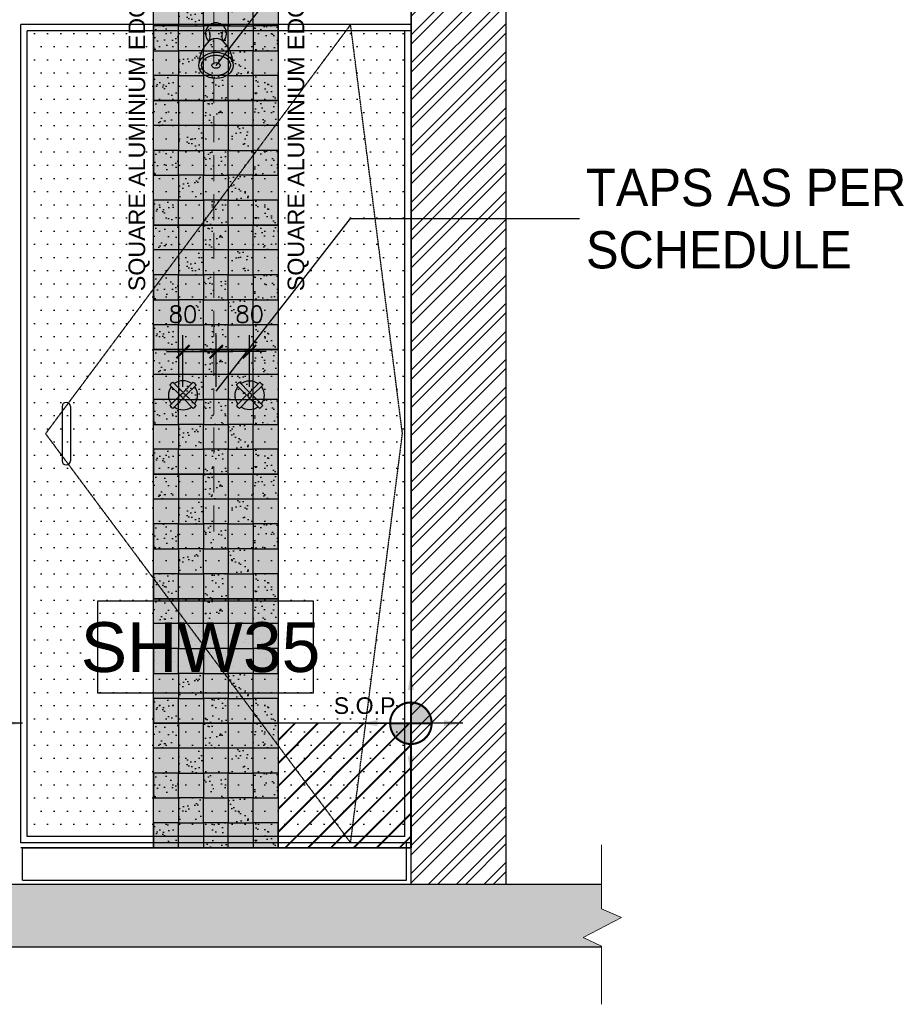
# Model space of a CAD drawing. Header units: millimetres. Extents: x -115474967 to 444143, y -74377 to 241828222.
# Tile 155 of 256: x -111445 to -109353, y 238958 to 241330. Entities that reach past the tile are written whole.
import ezdxf
from ezdxf.enums import TextEntityAlignment as Align

# ---------------------------------------------------------------- set-up
doc = ezdxf.new("R2010")
doc.units = ezdxf.units.MM
doc.header["$MEASUREMENT"] = 0
doc.linetypes.add('$0$DASHED2', pattern=[0.375, 0.25, -0.125])
doc.linetypes.add('DASHED2', pattern=[0.375, 0.25, -0.125])
for name, color, linetype in [('$1$FITT-FIXT', 4, 'Continuous'), ('0-ELEV.1', 9, 'Continuous'), ('0-ELEV.25', 4, 'Continuous'), ('0-HACH', 9, 'Continuous'), ('00-2 Ceiling', 2, 'Continuous'), ('00-3 Elev 02', 1, 'Continuous'), ('00-6 H-Brickwork', 9, 'Continuous'), ('01-1 Notes', 7, 'Continuous'), ('04-6 H-Ceiling', 9, 'Continuous'), ('CEIL-SECT', 2, 'Continuous'), ('DIMS-20', 9, 'Continuous'), ('DOOR-TIMB', 7, 'Continuous'), ('FITT-SANT', 5, 'Continuous'), ('JOIN-SEC.25', 4, 'Continuous'), ('STRU-CONC', 3, 'Continuous'), ('TEXT-20', 2, 'Continuous'), ('TEXT-REFN', 5, 'Continuous'), ('TILE', 9, 'Continuous')]:
    doc.layers.add(name, color=color, linetype=linetype)
doc.layers.add('0-CONS-1', color=40, linetype='Continuous', plot=False)
doc.layers.add('0-GEN-GENERAL', color=7, linetype='Continuous', lineweight=25)
doc.layers.add('00-6 H-CS Ste Proposed', color=7, linetype='Continuous', true_color=0xf00000)
doc.layers.add('New_B  _  FLOORS  _  Slabs.exist_Pen_No__101', color=7, linetype='Continuous', lineweight=13, true_color=0x747474)
doc.styles.add('ARIAL', font='arial.ttf')
doc.styles.add('DIMS', font='simplex.shx')
doc.styles.add('TEXT-20', font='arial.ttf', dxfattribs={"height": 40})
doc.styles.add('TEXT-50', font='arial.ttf', dxfattribs={"height": 100})
doc.dimstyles.new('DIM-20', dxfattribs={"dimscale": 4, "dimtxt": 10, "dimasz": 8, "dimexe": 10, "dimexo": 5, "dimgap": 4, "dimtad": 1, "dimdec": 0, "dimrnd": 5, "dimdsep": 46, "dimtxsty": 'DIMS', "dimblk": 'ARCHTICK', "dimcen": 25, "dimdle": 10, "dimclrd": 9, "dimclre": 9, "dimclrt": 4, "dimadec": 0, "dimazin": 0, "dimtfac": 1, "dimtdec": 0, "dimtmove": 2, "dimatfit": 2, "dimfxl": 1, "dimtolj": 1, "dimtzin": 0, "dimarcsym": 0})
doc.dimstyles.new('Plans 1_100 SCALE', dxfattribs={"dimtxt": 175, "dimasz": 90, "dimexe": 90, "dimexo": 100, "dimgap": 60, "dimtad": 1, "dimdec": 0, "dimrnd": 5, "dimtxsty": 'ARIAL', "dimblk": 'ARCHTICK', "dimcen": 20, "dimdle": 90, "dimclrt": 2, "dimadec": 0, "dimazin": 0, "dimtfac": 1, "dimtdec": 0, "dimtix": 1, "dimtmove": 2, "dimatfit": 3, "dimfxl": 400, "dimfxlon": 1, "dimarcsym": 0})

# ---------------------------------------------------------------- blocks, each defined once
blk = doc.blocks.new('B_FIXT REF-50')
blk.add_lwpolyline([(-217, 92), (217, 92), (217, -92), (-217, -92)], close=True)
at = {"style": 'TEXT-50'}
blk.add_attdef('F', text='', height=100, dxfattribs=at).set_placement((0, 0), align=Align.MIDDLE_CENTER)
blk = doc.blocks.new('A$C31131D18')
at = {"layer": 'FITT-SANT'}
for p, q in [((3.4, 59.5), (27.9, 35)), ((10.5, 66.6), (35, 42.1)), ((35, 42.1), (59.5, 66.6)), ((42.1, 35), (66.6, 59.5)), ((3.4, 10.5), (27.9, 35)), ((10.5, 3.4), (35, 27.9)), ((35, 27.9), (59.5, 3.4)), ((42.1, 35), (66.6, 10.5))]:
    blk.add_line(p, q, dxfattribs=at)
blk.add_circle((35, 35), 5, dxfattribs=at)
for radius, start, end in [(35, 143.2132, 216.7868), (40, 127.8192, 142.1808), (35, 53.2132, 126.7868), (40, 37.8192, 52.1808), (35, 323.2132, 36.7868), (40, 217.8192, 232.1808), (35, 233.2132, 306.7868), (40, 307.8192, 322.1808)]:
    blk.add_arc((35, 35), radius, start, end, dxfattribs=at)
blk = doc.blocks.new('$0$b-showerhead1')
at = {"layer": '$1$FITT-FIXT', "color": 7}
for centre, radius, start, end in [((0, 0), 25.5, 312.6701, 227.3299), ((-37.4, -6.3), 23.7, 328.1334, 25.1706), ((37.4, -6.3), 23.7, 154.8294, 211.8666), ((43, -78), 84.5, 135.5366, 175.4076), ((0, -37.5), 25.5, 39.1226, 140.8774), ((-43, -78), 84.5, 4.5924, 44.4634)]:
    blk.add_arc(centre, radius, start, end, dxfattribs=at)
for major_axis, ratio in [((-41.6, 0), 0.75973), ((-10, 0), 0.679729)]:
    blk.add_ellipse((0, -77), major_axis=major_axis, ratio=ratio, dxfattribs=at)
blk.add_open_spline([(-34.6, -77), (-34.6, -79), (-34.3, -81), (-32.9, -84.7), (-32, -86.4), (-29.7, -89.6), (-28.2, -91.2), (-24.9, -94.1), (-22.9, -95.4), (-18.6, -97.7), (-16.3, -98.7), (-11.3, -100.3), (-8.6, -100.9), (-3.2, -101.5), (-0.5, -101.6), (5, -101.4), (7.7, -101), (12.9, -99.8), (15.4, -99), (20.1, -97), (22.2, -95.8), (26.1, -93.2), (27.7, -91.7), (30.5, -88.6), (31.7, -87), (33.4, -83.6), (34, -81.9), (34.6, -78.6), (34.7, -76.9), (34.4, -73.5), (33.9, -71.8), (32.5, -68.4), (31.6, -66.8), (29.1, -63.6), (27.6, -62.1), (24, -59.2), (22, -57.9), (17.6, -55.7), (15.2, -54.8), (10.1, -53.3), (7.5, -52.8), (2, -52.3), (-0.7, -52.3), (-6.2, -52.7), (-8.9, -53.1), (-14, -54.4), (-16.5, -55.3), (-21, -57.4), (-23.1, -58.6), (-26.8, -61.4), (-28.4, -62.9), (-31, -66), (-32.1, -67.7), (-33.7, -71), (-34.2, -72.7), (-34.6, -75.2), (-34.6, -76.1), (-34.6, -77)], degree=3, knots=[0, 0, 0, 0, 0.273121, 0.273121, 0.499867, 0.499867, 0.726613, 0.726613, 0.953359, 0.953359, 1.180105, 1.180105, 1.406851, 1.406851, 1.633598, 1.633598, 1.860344, 1.860344, 2.08709, 2.08709, 2.313836, 2.313836, 2.540582, 2.540582, 2.767328, 2.767328, 2.994074, 2.994074, 3.22082, 3.22082, 3.447566, 3.447566, 3.674312, 3.674312, 3.901058, 3.901058, 4.127804, 4.127804, 4.35455, 4.35455, 4.581296, 4.581296, 4.808042, 4.808042, 5.034788, 5.034788, 5.261534, 5.261534, 5.48828, 5.48828, 5.715026, 5.715026, 5.941772, 5.941772, 6.168518, 6.168518, 6.283185, 6.283185, 6.283185, 6.283185], dxfattribs=at)
blk = doc.blocks.new('_ArchTick')
at = {"color": 0, "linetype": 'ByBlock', "const_width": 0.15}
blk.add_lwpolyline([(-0.5, -0.5), (0.5, 0.5)], dxfattribs=at)
blk = doc.blocks.new('*D341')
at = {"layer": 'Defpoints', "color": 0, "transparency": 16777216}
for p in [(-110970.9, 240530.1), (-111051.1, 240425), (-110970.9, 240425, 1010)]:
    blk.add_point(p, dxfattribs=at)
at = {"layer": 'DIMS-20', "color": 9, "lineweight": -2, "transparency": 16777216}
for p, q in [((-111051.1, 240445), (-111051.1, 240570.1)), ((-110970.9, 240445), (-110970.9, 240570.1)), ((-111091.1, 240530.1), (-110930.9, 240530.1))]:
    blk.add_line(p, q, dxfattribs=at)
at = {"layer": 'DIMS-20', "color": 9, "lineweight": -2, "transparency": 16777216, "xscale": 32, "yscale": 32, "zscale": 32, "rotation": 180}
blk.add_blockref('_ArchTick', (-111051.1, 240530.1), dxfattribs=at)
at = {"layer": 'DIMS-20', "color": 9, "lineweight": -2, "transparency": 16777216, "xscale": 32, "yscale": 32, "zscale": 32}
blk.add_blockref('_ArchTick', (-110970.9, 240530.1), dxfattribs=at)
at = {"layer": 'DIMS-20', "color": 4, "transparency": 16777216, "insert": (-111051.1, 240620.1), "char_height": 40, "attachment_point": 5, "style": 'DIMS'}
blk.add_mtext('\\A1;80', dxfattribs=at)
blk = doc.blocks.new('*D342')
at = {"layer": 'Defpoints', "color": 0, "transparency": 16777216}
for p in [(-110970.9, 240530.1), (-110970.9, 240425, 1010), (-110890.6, 240425)]:
    blk.add_point(p, dxfattribs=at)
at = {"layer": 'DIMS-20', "color": 9, "lineweight": -2, "transparency": 16777216}
for p, q in [((-110970.9, 240445), (-110970.9, 240570.1)), ((-110890.6, 240445), (-110890.6, 240570.1)), ((-110850.6, 240530.1), (-111010.9, 240530.1))]:
    blk.add_line(p, q, dxfattribs=at)
at = {"layer": 'DIMS-20', "color": 9, "lineweight": -2, "transparency": 16777216, "xscale": 32, "yscale": 32, "zscale": 32, "rotation": 180}
blk.add_blockref('_ArchTick', (-110970.9, 240530.1), dxfattribs=at)
at = {"layer": 'DIMS-20', "color": 9, "lineweight": -2, "transparency": 16777216, "xscale": 32, "yscale": 32, "zscale": 32}
blk.add_blockref('_ArchTick', (-110890.6, 240530.1), dxfattribs=at)
at = {"layer": 'DIMS-20', "color": 4, "transparency": 16777216, "insert": (-110890.6, 240620.1), "char_height": 40, "attachment_point": 5, "style": 'DIMS'}
blk.add_mtext('\\A1;80', dxfattribs=at)
blk = doc.blocks.new('center')
at = {"layer": '00-6 H-CS Ste Proposed', "true_color": 0xf00000}
h = blk.add_hatch(color=1, dxfattribs=at)
h.paths.add_polyline_path([(-1091490.8, -28160.3, 0.414214), (-1091590.8, -28060.3), (-1091590.8, -28160.3)])
h.paths.add_polyline_path([(-1091690.8, -28160.3, 0.414214), (-1091590.8, -28260.3), (-1091590.8, -28160.3)])
at = {"layer": '0-CONS-1'}
blk.add_circle((-1091590.8, -28160.3), 100, dxfattribs=at)
at = {"layer": '04-6 H-Ceiling', "linetype": 'Continuous', "ltscale": 25, "const_width": 10}
blk.add_lwpolyline([(-1091590.8, -28060.3, 0.414214), (-1091690.8, -28160.3, 0.414214), (-1091590.8, -28260.3, 0.414214), (-1091490.8, -28160.3, 0.414214), (-1091590.8, -28060.3)], format="xyb", dxfattribs=at)
for points in [[(-1091590.8, -28060.3), (-1091590.8, -28260.3)], [(-1091690.8, -28160.3), (-1091490.8, -28160.3)]]:
    blk.add_lwpolyline(points, dxfattribs=at)
at = {"layer": '00-6 H-CS Ste Proposed', "color": 1, "true_color": 0xf00000}
for points in [[(-1091590.8, -27910.3), (-1091590.8, -28160.3)], [(-1091840.8, -28160.3), (-1091590.8, -28160.3)], [(-1091590.8, -28410.3), (-1091590.8, -28160.3)], [(-1091340.8, -28160.3), (-1091590.8, -28160.3)]]:
    blk.add_leader(points, dimstyle='Plans 1_100 SCALE', override={"dimasz": 90}, dxfattribs=at)

msp = doc.modelspace()

# ---------------------------------------------------------------- hatches: boundary and pattern name
at = {"layer": '0-ELEV.1', "true_color": 0xc7c8ca}
h = msp.add_hatch(dxfattribs=at)
h.set_pattern_fill('DOTS', color=9, scale=20, style=0)
h.set_pattern_definition([(0, (-222232.57, 146332.552), (15.875, 31.75), [0, -31.75])])
h.paths.add_polyline_path([(-111416.88032, 241303.04631), (-110516.39143, 241303.04631), (-110516.39143, 239362.04631), (-111416.88032, 239362.04631)])
at = {"layer": '0-HACH'}
h = msp.add_hatch(dxfattribs=at)
h.set_pattern_fill('AR-SAND', color=8, scale=0.8, style=0)
h.set_pattern_definition([(37.5, (-217158.817, 146032.552), (-1.280025, 39.153059), [0, -30.8864, 0, -34.544, 0, -33.02]), (7.5, (-217158.817, 146032.55), (35.961863, 57.346008), [0, -16.6624, 0, -27.8384, 0, -10.668]), (327.5, (-217183.81, 146032.552), (63.27939, 0.114975), [0, -10.16, 0, -36.576, 0, -47.752]), (317.5, (-217183.81, 146032.55), (61.084516, 17.834346), [0, -5.08, 0, -23.9776, 0, -27.432])])
h.paths.add_polyline_path([(-111122.05454, 241435.04631), (-111062.05454, 241435.04631), (-111062.05454, 241375.04631), (-111122.05454, 241375.04631)])
h.paths.add_polyline_path([(-111002.05454, 241435.04631), (-110942.05454, 241435.04631), (-110942.05454, 241375.04631), (-111002.05454, 241375.04631)])
h.paths.add_polyline_path([(-110882.05454, 241435.04631), (-110822.05454, 241435.04631), (-110822.05454, 241375.04631), (-110882.05454, 241375.04631)])
h.paths.add_polyline_path([(-110882.05454, 241375.04631), (-110942.05454, 241375.04631), (-110942.05454, 241315.04631), (-110882.05454, 241315.04631)])
h.paths.add_polyline_path([(-111002.05454, 241375.04631), (-111062.05454, 241375.04631), (-111062.05454, 241315.04631), (-111002.05454, 241315.04631)])
h.paths.add_polyline_path([(-110822.05454, 241315.04631), (-110882.05454, 241315.04631), (-110882.05454, 241255.04631), (-110822.05454, 241255.04631)])
h.paths.add_polyline_path([(-110942.05454, 241315.04631), (-111002.05454, 241315.04631), (-111002.05454, 241255.04631), (-110942.05454, 241255.04631)])
h.paths.add_polyline_path([(-111062.05454, 241315.04631), (-111122.05454, 241315.04631), (-111122.05454, 241255.04631), (-111062.05454, 241255.04631)])
h.paths.add_polyline_path([(-111002.05454, 241255.04631), (-111062.05454, 241255.04631), (-111062.05454, 241195.04631), (-111002.05454, 241195.04631)])
h.paths.add_polyline_path([(-110882.05454, 241255.04631), (-110942.05454, 241255.04631), (-110942.05454, 241195.04631), (-110882.05454, 241195.04631)])
h.paths.add_polyline_path([(-110822.05454, 241195.04631), (-110882.05454, 241195.04631), (-110882.05454, 241135.04631), (-110822.05454, 241135.04631)])
h.paths.add_polyline_path([(-110942.05454, 241195.04631), (-111002.05454, 241195.04631), (-111002.05454, 241135.04631), (-110942.05454, 241135.04631)])
h.paths.add_polyline_path([(-111062.05454, 241195.04631), (-111122.05454, 241195.04631), (-111122.05454, 241135.04631), (-111062.05454, 241135.04631)])
h = msp.add_hatch(dxfattribs=at)
h.set_pattern_fill('AR-SAND', color=8, scale=0.8, style=0)
h.set_pattern_definition([(37.5, (-217158.817, 145732.552), (-1.280025, 39.153059), [0, -30.8864, 0, -34.544, 0, -33.02]), (7.5, (-217158.817, 145732.55), (35.961863, 57.346008), [0, -16.6624, 0, -27.8384, 0, -10.668]), (327.5, (-217183.81, 145732.552), (63.27939, 0.114975), [0, -10.16, 0, -36.576, 0, -47.752]), (317.5, (-217183.81, 145732.55), (61.084516, 17.834346), [0, -5.08, 0, -23.9776, 0, -27.432])])
h.paths.add_polyline_path([(-111122.05454, 241135.04631), (-111062.05454, 241135.04631), (-111062.05454, 241075.04631), (-111122.05454, 241075.04631)])
h.paths.add_polyline_path([(-111002.05454, 241135.04631), (-110942.05454, 241135.04631), (-110942.05454, 241075.04631), (-111002.05454, 241075.04631)])
h.paths.add_polyline_path([(-110882.05454, 241135.04631), (-110822.05454, 241135.04631), (-110822.05454, 241075.04631), (-110882.05454, 241075.04631)])
h.paths.add_polyline_path([(-110882.05454, 241075.04631), (-110942.05454, 241075.04631), (-110942.05454, 241015.04631), (-110882.05454, 241015.04631)])
h.paths.add_polyline_path([(-111002.05454, 241075.04631), (-111062.05454, 241075.04631), (-111062.05454, 241015.04631), (-111002.05454, 241015.04631)])
h.paths.add_polyline_path([(-110822.05454, 241015.04631), (-110882.05454, 241015.04631), (-110882.05454, 240955.04631), (-110822.05454, 240955.04631)])
h.paths.add_polyline_path([(-110942.05454, 241015.04631), (-111002.05454, 241015.04631), (-111002.05454, 240955.04631), (-110942.05454, 240955.04631)])
h.paths.add_polyline_path([(-111062.05454, 241015.04631), (-111122.05454, 241015.04631), (-111122.05454, 240955.04631), (-111062.05454, 240955.04631)])
h.paths.add_polyline_path([(-111002.05454, 240955.04631), (-111062.05454, 240955.04631), (-111062.05454, 240895.04631), (-111002.05454, 240895.04631)])
h.paths.add_polyline_path([(-110882.05454, 240955.04631), (-110942.05454, 240955.04631), (-110942.05454, 240895.04631), (-110882.05454, 240895.04631)])
h.paths.add_polyline_path([(-110822.05454, 240895.04631), (-110882.05454, 240895.04631), (-110882.05454, 240835.04631), (-110822.05454, 240835.04631)])
h.paths.add_polyline_path([(-110942.05454, 240895.04631), (-111002.05454, 240895.04631), (-111002.05454, 240835.04631), (-110942.05454, 240835.04631)])
h.paths.add_polyline_path([(-111062.05454, 240895.04631), (-111122.05454, 240895.04631), (-111122.05454, 240835.04631), (-111062.05454, 240835.04631)])
h = msp.add_hatch(dxfattribs=at)
h.set_pattern_fill('AR-SAND', color=8, scale=0.8, style=0)
h.set_pattern_definition([(37.5, (-217158.817, 145432.552), (-1.280025, 39.153059), [0, -30.8864, 0, -34.544, 0, -33.02]), (7.5, (-217158.817, 145432.55), (35.961863, 57.346008), [0, -16.6624, 0, -27.8384, 0, -10.668]), (327.5, (-217183.81, 145432.552), (63.27939, 0.114975), [0, -10.16, 0, -36.576, 0, -47.752]), (317.5, (-217183.81, 145432.55), (61.084516, 17.834346), [0, -5.08, 0, -23.9776, 0, -27.432])])
h.paths.add_polyline_path([(-111122.05454, 240835.04631), (-111062.05454, 240835.04631), (-111062.05454, 240775.04631), (-111122.05454, 240775.04631)])
h.paths.add_polyline_path([(-111002.05454, 240835.04631), (-110942.05454, 240835.04631), (-110942.05454, 240775.04631), (-111002.05454, 240775.04631)])
h.paths.add_polyline_path([(-110882.05454, 240835.04631), (-110822.05454, 240835.04631), (-110822.05454, 240775.04631), (-110882.05454, 240775.04631)])
h.paths.add_polyline_path([(-110882.05454, 240775.04631), (-110942.05454, 240775.04631), (-110942.05454, 240715.04631), (-110882.05454, 240715.04631)])
h.paths.add_polyline_path([(-111002.05454, 240775.04631), (-111062.05454, 240775.04631), (-111062.05454, 240715.04631), (-111002.05454, 240715.04631)])
h.paths.add_polyline_path([(-110822.05454, 240715.04631), (-110882.05454, 240715.04631), (-110882.05454, 240655.04631), (-110822.05454, 240655.04631)])
h.paths.add_polyline_path([(-110942.05454, 240715.04631), (-111002.05454, 240715.04631), (-111002.05454, 240655.04631), (-110942.05454, 240655.04631)])
h.paths.add_polyline_path([(-111062.05454, 240715.04631), (-111122.05454, 240715.04631), (-111122.05454, 240655.04631), (-111062.05454, 240655.04631)])
h.paths.add_polyline_path([(-111002.05454, 240655.04631), (-111062.05454, 240655.04631), (-111062.05454, 240595.04631), (-111002.05454, 240595.04631)])
h.paths.add_polyline_path([(-110882.05454, 240655.04631), (-110942.05454, 240655.04631), (-110942.05454, 240595.04631), (-110882.05454, 240595.04631)])
h.paths.add_polyline_path([(-110822.05454, 240595.04631), (-110882.05454, 240595.04631), (-110882.05454, 240535.04631), (-110822.05454, 240535.04631)])
h.paths.add_polyline_path([(-110942.05454, 240595.04631), (-111002.05454, 240595.04631), (-111002.05454, 240535.04631), (-110942.05454, 240535.04631)])
h.paths.add_polyline_path([(-111062.05454, 240595.04631), (-111122.05454, 240595.04631), (-111122.05454, 240535.04631), (-111062.05454, 240535.04631)])
h = msp.add_hatch(dxfattribs=at)
h.set_pattern_fill('AR-SAND', color=8, scale=0.8, style=0)
h.set_pattern_definition([(37.5, (-217158.817, 145132.552), (-1.280025, 39.153059), [0, -30.8864, 0, -34.544, 0, -33.02]), (7.5, (-217158.817, 145132.55), (35.961863, 57.346008), [0, -16.6624, 0, -27.8384, 0, -10.668]), (327.5, (-217183.81, 145132.552), (63.27939, 0.114975), [0, -10.16, 0, -36.576, 0, -47.752]), (317.5, (-217183.81, 145132.55), (61.084516, 17.834346), [0, -5.08, 0, -23.9776, 0, -27.432])])
h.paths.add_polyline_path([(-111122.05454, 240535.04631), (-111062.05454, 240535.04631), (-111062.05454, 240475.04631), (-111122.05454, 240475.04631)])
h.paths.add_polyline_path([(-111002.05454, 240535.04631), (-110942.05454, 240535.04631), (-110942.05454, 240475.04631), (-111002.05454, 240475.04631)])
h.paths.add_polyline_path([(-110882.05454, 240535.04631), (-110822.05454, 240535.04631), (-110822.05454, 240475.04631), (-110882.05454, 240475.04631)])
h.paths.add_polyline_path([(-110882.05454, 240475.04631), (-110942.05454, 240475.04631), (-110942.05454, 240415.04631), (-110882.05454, 240415.04631)])
h.paths.add_polyline_path([(-111002.05454, 240475.04631), (-111062.05454, 240475.04631), (-111062.05454, 240415.04631), (-111002.05454, 240415.04631)])
h.paths.add_polyline_path([(-110822.05454, 240415.04631), (-110882.05454, 240415.04631), (-110882.05454, 240355.04631), (-110822.05454, 240355.04631)])
h.paths.add_polyline_path([(-110942.05454, 240415.04631), (-111002.05454, 240415.04631), (-111002.05454, 240355.04631), (-110942.05454, 240355.04631)])
h.paths.add_polyline_path([(-111062.05454, 240415.04631), (-111122.05454, 240415.04631), (-111122.05454, 240355.04631), (-111062.05454, 240355.04631)])
h.paths.add_polyline_path([(-111002.05454, 240355.04631), (-111062.05454, 240355.04631), (-111062.05454, 240295.04631), (-111002.05454, 240295.04631)])
h.paths.add_polyline_path([(-110882.05454, 240355.04631), (-110942.05454, 240355.04631), (-110942.05454, 240295.04631), (-110882.05454, 240295.04631)])
h.paths.add_polyline_path([(-110822.05454, 240295.04631), (-110882.05454, 240295.04631), (-110882.05454, 240235.04631), (-110822.05454, 240235.04631)])
h.paths.add_polyline_path([(-110942.05454, 240295.04631), (-111002.05454, 240295.04631), (-111002.05454, 240235.04631), (-110942.05454, 240235.04631)])
h.paths.add_polyline_path([(-111062.05454, 240295.04631), (-111122.05454, 240295.04631), (-111122.05454, 240235.04631), (-111062.05454, 240235.04631)])
h = msp.add_hatch(dxfattribs=at)
h.set_pattern_fill('AR-SAND', color=8, scale=0.8, style=0)
h.set_pattern_definition([(37.5, (-217158.817, 144832.552), (-1.280025, 39.153059), [0, -30.8864, 0, -34.544, 0, -33.02]), (7.5, (-217158.817, 144832.55), (35.961863, 57.346008), [0, -16.6624, 0, -27.8384, 0, -10.668]), (327.5, (-217183.81, 144832.552), (63.27939, 0.114975), [0, -10.16, 0, -36.576, 0, -47.752]), (317.5, (-217183.81, 144832.55), (61.084516, 17.834346), [0, -5.08, 0, -23.9776, 0, -27.432])])
h.paths.add_polyline_path([(-111122.05454, 240235.04631), (-111062.05454, 240235.04631), (-111062.05454, 240175.04631), (-111122.05454, 240175.04631)])
h.paths.add_polyline_path([(-111002.05454, 240235.04631), (-110942.05454, 240235.04631), (-110942.05454, 240175.04631), (-111002.05454, 240175.04631)])
h.paths.add_polyline_path([(-110882.05454, 240235.04631), (-110822.05454, 240235.04631), (-110822.05454, 240175.04631), (-110882.05454, 240175.04631)])
h.paths.add_polyline_path([(-110882.05454, 240175.04631), (-110942.05454, 240175.04631), (-110942.05454, 240115.04631), (-110882.05454, 240115.04631)])
h.paths.add_polyline_path([(-111002.05454, 240175.04631), (-111062.05454, 240175.04631), (-111062.05454, 240115.04631), (-111002.05454, 240115.04631)])
h.paths.add_polyline_path([(-110822.05454, 240115.04631), (-110882.05454, 240115.04631), (-110882.05454, 240055.04631), (-110822.05454, 240055.04631)])
h.paths.add_polyline_path([(-110942.05454, 240115.04631), (-111002.05454, 240115.04631), (-111002.05454, 240055.04631), (-110942.05454, 240055.04631)])
h.paths.add_polyline_path([(-111062.05454, 240115.04631), (-111122.05454, 240115.04631), (-111122.05454, 240055.04631), (-111062.05454, 240055.04631)])
h.paths.add_polyline_path([(-111002.05454, 240055.04631), (-111062.05454, 240055.04631), (-111062.05454, 239995.04631), (-111002.05454, 239995.04631)])
h.paths.add_polyline_path([(-110882.05454, 240055.04631), (-110942.05454, 240055.04631), (-110942.05454, 239995.04631), (-110882.05454, 239995.04631)])
h.paths.add_polyline_path([(-110822.05454, 239995.04631), (-110882.05454, 239995.04631), (-110882.05454, 239935.04631), (-110822.05454, 239935.04631)])
h.paths.add_polyline_path([(-110942.05454, 239995.04631), (-111002.05454, 239995.04631), (-111002.05454, 239935.04631), (-110942.05454, 239935.04631)])
h.paths.add_polyline_path([(-111062.05454, 239995.04631), (-111122.05454, 239995.04631), (-111122.05454, 239935.04631), (-111062.05454, 239935.04631)])
h = msp.add_hatch(dxfattribs=at)
h.set_pattern_fill('AR-SAND', color=8, scale=0.8, style=0)
h.set_pattern_definition([(37.5, (-217158.817, 144532.552), (-1.280025, 39.153059), [0, -30.8864, 0, -34.544, 0, -33.02]), (7.5, (-217158.817, 144532.55), (35.961863, 57.346008), [0, -16.6624, 0, -27.8384, 0, -10.668]), (327.5, (-217183.81, 144532.552), (63.27939, 0.114975), [0, -10.16, 0, -36.576, 0, -47.752]), (317.5, (-217183.81, 144532.55), (61.084516, 17.834346), [0, -5.08, 0, -23.9776, 0, -27.432])])
h.paths.add_polyline_path([(-111122.05454, 239935.04631), (-111062.05454, 239935.04631), (-111062.05454, 239875.04631), (-111122.05454, 239875.04631)])
h.paths.add_polyline_path([(-111002.05454, 239935.04631), (-110942.05454, 239935.04631), (-110942.05454, 239875.04631), (-111002.05454, 239875.04631)])
h.paths.add_polyline_path([(-110882.05454, 239935.04631), (-110822.05454, 239935.04631), (-110822.05454, 239875.04631), (-110882.05454, 239875.04631)])
h.paths.add_polyline_path([(-110882.05454, 239875.04631), (-110942.05454, 239875.04631), (-110942.05454, 239815.04631), (-110882.05454, 239815.04631)])
h.paths.add_polyline_path([(-111002.05454, 239875.04631), (-111062.05454, 239875.04631), (-111062.05454, 239815.04631), (-111002.05454, 239815.04631)])
h.paths.add_polyline_path([(-110822.05454, 239815.04631), (-110882.05454, 239815.04631), (-110882.05454, 239755.04631), (-110822.05454, 239755.04631)])
h.paths.add_polyline_path([(-110942.05454, 239815.04631), (-111002.05454, 239815.04631), (-111002.05454, 239755.04631), (-110942.05454, 239755.04631)])
h.paths.add_polyline_path([(-111062.05454, 239815.04631), (-111122.05454, 239815.04631), (-111122.05454, 239755.04631), (-111062.05454, 239755.04631)])
h.paths.add_polyline_path([(-111002.05454, 239755.04631), (-111062.05454, 239755.04631), (-111062.05454, 239695.04631), (-111002.05454, 239695.04631)])
h.paths.add_polyline_path([(-110882.05454, 239755.04631), (-110942.05454, 239755.04631), (-110942.05454, 239695.04631), (-110882.05454, 239695.04631)])
h.paths.add_polyline_path([(-110822.05454, 239695.04631), (-110882.05454, 239695.04631), (-110882.05454, 239635.04631), (-110822.05454, 239635.04631)])
h.paths.add_polyline_path([(-110942.05454, 239695.04631), (-111002.05454, 239695.04631), (-111002.05454, 239635.04631), (-110942.05454, 239635.04631)])
h.paths.add_polyline_path([(-111062.05454, 239695.04631), (-111122.05454, 239695.04631), (-111122.05454, 239635.04631), (-111062.05454, 239635.04631)])
h = msp.add_hatch(dxfattribs=at)
h.set_pattern_fill('AR-SAND', color=8, scale=0.8, style=0)
h.set_pattern_definition([(37.5, (-217158.817, 144232.552), (-1.280025, 39.153059), [0, -30.8864, 0, -34.544, 0, -33.02]), (7.5, (-217158.817, 144232.55), (35.961863, 57.346008), [0, -16.6624, 0, -27.8384, 0, -10.668]), (327.5, (-217183.81, 144232.552), (63.27939, 0.114975), [0, -10.16, 0, -36.576, 0, -47.752]), (317.5, (-217183.81, 144232.55), (61.084516, 17.834346), [0, -5.08, 0, -23.9776, 0, -27.432])])
h.paths.add_polyline_path([(-111122.05454, 239635.04631), (-111062.05454, 239635.04631), (-111062.05454, 239575.04631), (-111122.05454, 239575.04631)])
h.paths.add_polyline_path([(-111002.05454, 239635.04631), (-110942.05454, 239635.04631), (-110942.05454, 239575.04631), (-111002.05454, 239575.04631)])
h.paths.add_polyline_path([(-110882.05454, 239635.04631), (-110822.05454, 239635.04631), (-110822.05454, 239575.04631), (-110882.05454, 239575.04631)])
h.paths.add_polyline_path([(-110882.05454, 239575.04631), (-110942.05454, 239575.04631), (-110942.05454, 239515.04631), (-110882.05454, 239515.04631)])
h.paths.add_polyline_path([(-111002.05454, 239575.04631), (-111062.05454, 239575.04631), (-111062.05454, 239515.04631), (-111002.05454, 239515.04631)])
h.paths.add_polyline_path([(-110822.05454, 239515.04631), (-110882.05454, 239515.04631), (-110882.05454, 239455.04631), (-110822.05454, 239455.04631)])
h.paths.add_polyline_path([(-110942.05454, 239515.04631), (-111002.05454, 239515.04631), (-111002.05454, 239455.04631), (-110942.05454, 239455.04631)])
h.paths.add_polyline_path([(-111062.05454, 239515.04631), (-111122.05454, 239515.04631), (-111122.05454, 239455.04631), (-111062.05454, 239455.04631)])
h.paths.add_polyline_path([(-111002.05454, 239455.04631), (-111062.05454, 239455.04631), (-111062.05454, 239395.04631), (-111002.05454, 239395.04631)])
h.paths.add_polyline_path([(-110882.05454, 239455.04631), (-110942.05454, 239455.04631), (-110942.05454, 239395.04631), (-110882.05454, 239395.04631)])
h.paths.add_polyline_path([(-110822.05454, 239395.04631), (-110882.05454, 239395.04631), (-110882.05454, 239335.04631), (-110822.05454, 239335.04631)])
h.paths.add_polyline_path([(-110942.05454, 239395.04631), (-111002.05454, 239395.04631), (-111002.05454, 239335.04631), (-110942.05454, 239335.04631)])
h.paths.add_polyline_path([(-111062.05454, 239395.04631), (-111122.05454, 239395.04631), (-111122.05454, 239335.04631), (-111062.05454, 239335.04631)])
h = msp.add_hatch(dxfattribs=at)
h.set_pattern_fill('AR-CONC', color=8, scale=0.8, style=0)
h.set_pattern_definition([(50, (-379355, 206443.12), (145.747735, -12.75127), [15.24, -167.64]), (355, (-379355, 206443.12), (-28.19474, 152.84548), [12.192, -134.11247]), (100.451445, (-379342.85, 206442.06), (117.553, 140.0942), [12.95201, -142.472196]), (46.1842, (-379355, 206483.76), (216.86323, -33.63386), [22.86, -251.46]), (96.63556, (-379336.92, 206480.96), (189.9233, 197.9409), [19.42802, -213.70849]), (351.18415, (-379355, 206483.76), (189.9233, 197.9409), [18.28797, -201.16779]), (21, (-379334.68, 206473.6), (121.291513, -81.81216), [15.24, -167.64]), (326, (-379334.68, 206473.6), (49.44162, 147.35037), [12.192, -134.112]), (71.451445, (-379324.57, 206466.78), (170.733135, 65.538215), [12.95201, -142.47195]), (37.5, (-379354.996, 206443.12), (2.470883, 67.644031), [0, -132.4864, 0, -136.144, 0, -134.62]), (7.5, (-379354.996, 206443.12), (53.45573, 80.14446), [0, -77.6224, 0, -129.4384, 0, -51.308]), (327.5, (-379400.31, 206443.12), (108.472476, -4.582995), [0, -50.8, 0, -158.496, 0, -210.312]), (317.5, (-379420.63, 206443.12), (118.503345, 20.341193), [0, -66.04, 0, -105.2576, 0, -149.352])])
h.paths.add_polyline_path([(-113329.45401, 239095.86066), (-110042.12195, 239098.00382), (-110086.28474, 239119.48154), (-109994.44232, 239167.24707), (-110042.0996, 239188.06776), (-110042.10301, 239247.23539), (-117023.7214, 239247.04631), (-117023.71808, 239189.24062), (-116976.0608, 239168.41993), (-117067.90321, 239120.6544), (-117023.74042, 239099.17668), (-117023.7412, 239095.86066)])
at = {"layer": '00-6 H-Brickwork', "lineweight": 0}
h = msp.add_hatch(dxfattribs=at)
h.set_pattern_fill('ANSI32', color=8, scale=5, angle=360, style=0)
h.set_pattern_definition([(45, (-222232.57, 146332.55), (-33.67596, 33.67596), []), (45, (-222210.12, 146332.55), (-33.67596, 33.67596), [])])
h.paths.add_polyline_path([(-110271.80524, 242001.29825), (-110501.80524, 242001.29825), (-110501.80524, 239247.04631), (-110271.80524, 239247.04631)])
at = {"layer": 'New_B  _  FLOORS  _  Slabs.exist_Pen_No__101', "linetype": 'Continuous', "lineweight": 0, "true_color": 0xf0ed2d, "transparency": 33554559}
h = msp.add_hatch(color=2, dxfattribs=at)
h.dxf.hatch_style = 1
h.set_gradient(color1=(137, 45, 139), color2=(225, 188, 217), name='CYLINDER')
h.paths.add_polyline_path([(-111122.05454, 242035.04631), (-110822.05454, 242035.04631), (-110822.05454, 239335.04631), (-111122.05454, 239335.04631)])
at = {"layer": 'New_B  _  FLOORS  _  Slabs.exist_Pen_No__101', "linetype": 'Continuous', "lineweight": 0, "true_color": 0x4b9560}
h = msp.add_hatch(dxfattribs=at)
h.set_pattern_fill('JIS_LC_8', color=105, scale=5, angle=360)
h.set_pattern_definition([(45, (-385802.355, 206521.346), (-27.5771645, 27.5771645), []), (45, (-385800.355, 206521.346), (-27.5771645, 27.5771645), [])])
h.paths.add_polyline_path([(-110501.39164, 239635.04631), (-110822.05454, 239635.04631), (-110822.05454, 239335.04631), (-110501.39164, 239335.04631)])

# ---------------------------------------------------------------- linework, layer by layer
at = {"color": 4}
for p, q in [((-110501.40156, 241360.04631), (-110501.38171, 239347.04631)), ((-110501.40114, 241318.04631), (-111441.88032, 241318.04631)), ((-110501.38171, 239347.04631), (-111441.88032, 239347.04631))]:
    msp.add_line(p, q, dxfattribs=at)
at = {"layer": '0-ELEV.25'}
for p, q in [((-111437.63857, 239335.04631), (-110501.39164, 239335.04631)), ((-111437.63857, 239257.04631), (-111437.63857, 239335.04631)), ((-110512.21884, 239257.04631), (-110512.21884, 239347.05491)), ((-111437.63857, 239257.04631), (-110512.21884, 239257.04631))]:
    msp.add_line(p, q, dxfattribs=at)
msp.add_lwpolyline([(-110501.80524, 242001.29825), (-110501.80524, 239247.04631), (-110271.80524, 239247.04631), (-110271.80524, 242001.29825)], dxfattribs=at)
msp.add_lwpolyline([(-110501.80524, 242001.29825), (-110501.80524, 239247.04631), (-110271.80524, 239247.04631), (-110271.80524, 242001.29825)], dxfattribs=at)
at = {"layer": '0-GEN-GENERAL', "lineweight": 0}
msp.add_lwpolyline([(-110042.15469, 238958.02136), (-110042.12194, 239097.81474), (-110086.28473, 239119.29246), (-109994.44231, 239167.05799), (-110042.09959, 239187.87868), (-110042.10848, 239342.39611)], dxfattribs=at)
at = {"layer": '00-3 Elev 02'}
for points in [[(-111122.05454, 241435.04631), (-110822.05454, 241435.04631), (-110822.05454, 241135.04631), (-111122.05454, 241135.04631)], [(-111002.05454, 241375.04631), (-111062.05454, 241375.04631), (-111062.05454, 241315.04631), (-111002.05454, 241315.04631)], [(-110882.05454, 241375.04631), (-110942.05454, 241375.04631), (-110942.05454, 241315.04631), (-110882.05454, 241315.04631)], [(-111062.05454, 241315.04631), (-111122.05454, 241315.04631), (-111122.05454, 241255.04631), (-111062.05454, 241255.04631)], [(-110942.05454, 241315.04631), (-111002.05454, 241315.04631), (-111002.05454, 241255.04631), (-110942.05454, 241255.04631)], [(-110822.05454, 241315.04631), (-110882.05454, 241315.04631), (-110882.05454, 241255.04631), (-110822.05454, 241255.04631)], [(-111002.05454, 241255.04631), (-111062.05454, 241255.04631), (-111062.05454, 241195.04631), (-111002.05454, 241195.04631)], [(-110882.05454, 241255.04631), (-110942.05454, 241255.04631), (-110942.05454, 241195.04631), (-110882.05454, 241195.04631)], [(-111062.05454, 241195.04631), (-111122.05454, 241195.04631), (-111122.05454, 241135.04631), (-111062.05454, 241135.04631)], [(-110942.05454, 241195.04631), (-111002.05454, 241195.04631), (-111002.05454, 241135.04631), (-110942.05454, 241135.04631)], [(-110822.05454, 241195.04631), (-110882.05454, 241195.04631), (-110882.05454, 241135.04631), (-110822.05454, 241135.04631)], [(-111122.05454, 241135.04631), (-110822.05454, 241135.04631), (-110822.05454, 240835.04631), (-111122.05454, 240835.04631)], [(-111122.05454, 241135.04631), (-111062.05454, 241135.04631), (-111062.05454, 241075.04631), (-111122.05454, 241075.04631)], [(-111002.05454, 241135.04631), (-110942.05454, 241135.04631), (-110942.05454, 241075.04631), (-111002.05454, 241075.04631)], [(-110882.05454, 241135.04631), (-110822.05454, 241135.04631), (-110822.05454, 241075.04631), (-110882.05454, 241075.04631)], [(-111002.05454, 241075.04631), (-111062.05454, 241075.04631), (-111062.05454, 241015.04631), (-111002.05454, 241015.04631)], [(-110882.05454, 241075.04631), (-110942.05454, 241075.04631), (-110942.05454, 241015.04631), (-110882.05454, 241015.04631)], [(-111062.05454, 241015.04631), (-111122.05454, 241015.04631), (-111122.05454, 240955.04631), (-111062.05454, 240955.04631)], [(-110942.05454, 241015.04631), (-111002.05454, 241015.04631), (-111002.05454, 240955.04631), (-110942.05454, 240955.04631)], [(-110822.05454, 241015.04631), (-110882.05454, 241015.04631), (-110882.05454, 240955.04631), (-110822.05454, 240955.04631)], [(-111002.05454, 240955.04631), (-111062.05454, 240955.04631), (-111062.05454, 240895.04631), (-111002.05454, 240895.04631)], [(-110882.05454, 240955.04631), (-110942.05454, 240955.04631), (-110942.05454, 240895.04631), (-110882.05454, 240895.04631)], [(-111062.05454, 240895.04631), (-111122.05454, 240895.04631), (-111122.05454, 240835.04631), (-111062.05454, 240835.04631)], [(-110942.05454, 240895.04631), (-111002.05454, 240895.04631), (-111002.05454, 240835.04631), (-110942.05454, 240835.04631)], [(-110822.05454, 240895.04631), (-110882.05454, 240895.04631), (-110882.05454, 240835.04631), (-110822.05454, 240835.04631)], [(-111122.05454, 240835.04631), (-110822.05454, 240835.04631), (-110822.05454, 240535.04631), (-111122.05454, 240535.04631)], [(-111122.05454, 240835.04631), (-111062.05454, 240835.04631), (-111062.05454, 240775.04631), (-111122.05454, 240775.04631)], [(-111002.05454, 240835.04631), (-110942.05454, 240835.04631), (-110942.05454, 240775.04631), (-111002.05454, 240775.04631)], [(-110882.05454, 240835.04631), (-110822.05454, 240835.04631), (-110822.05454, 240775.04631), (-110882.05454, 240775.04631)], [(-111002.05454, 240775.04631), (-111062.05454, 240775.04631), (-111062.05454, 240715.04631), (-111002.05454, 240715.04631)], [(-110882.05454, 240775.04631), (-110942.05454, 240775.04631), (-110942.05454, 240715.04631), (-110882.05454, 240715.04631)], [(-111062.05454, 240715.04631), (-111122.05454, 240715.04631), (-111122.05454, 240655.04631), (-111062.05454, 240655.04631)], [(-110942.05454, 240715.04631), (-111002.05454, 240715.04631), (-111002.05454, 240655.04631), (-110942.05454, 240655.04631)], [(-110822.05454, 240715.04631), (-110882.05454, 240715.04631), (-110882.05454, 240655.04631), (-110822.05454, 240655.04631)], [(-111002.05454, 240655.04631), (-111062.05454, 240655.04631), (-111062.05454, 240595.04631), (-111002.05454, 240595.04631)], [(-110882.05454, 240655.04631), (-110942.05454, 240655.04631), (-110942.05454, 240595.04631), (-110882.05454, 240595.04631)], [(-111062.05454, 240595.04631), (-111122.05454, 240595.04631), (-111122.05454, 240535.04631), (-111062.05454, 240535.04631)], [(-110942.05454, 240595.04631), (-111002.05454, 240595.04631), (-111002.05454, 240535.04631), (-110942.05454, 240535.04631)], [(-110822.05454, 240595.04631), (-110882.05454, 240595.04631), (-110882.05454, 240535.04631), (-110822.05454, 240535.04631)], [(-111122.05454, 240535.04631), (-110822.05454, 240535.04631), (-110822.05454, 240235.04631), (-111122.05454, 240235.04631)], [(-111122.05454, 240535.04631), (-111062.05454, 240535.04631), (-111062.05454, 240475.04631), (-111122.05454, 240475.04631)], [(-111002.05454, 240535.04631), (-110942.05454, 240535.04631), (-110942.05454, 240475.04631), (-111002.05454, 240475.04631)], [(-110882.05454, 240535.04631), (-110822.05454, 240535.04631), (-110822.05454, 240475.04631), (-110882.05454, 240475.04631)], [(-111002.05454, 240475.04631), (-111062.05454, 240475.04631), (-111062.05454, 240415.04631), (-111002.05454, 240415.04631)], [(-110882.05454, 240475.04631), (-110942.05454, 240475.04631), (-110942.05454, 240415.04631), (-110882.05454, 240415.04631)], [(-111062.05454, 240415.04631), (-111122.05454, 240415.04631), (-111122.05454, 240355.04631), (-111062.05454, 240355.04631)], [(-110942.05454, 240415.04631), (-111002.05454, 240415.04631), (-111002.05454, 240355.04631), (-110942.05454, 240355.04631)], [(-110822.05454, 240415.04631), (-110882.05454, 240415.04631), (-110882.05454, 240355.04631), (-110822.05454, 240355.04631)], [(-111002.05454, 240355.04631), (-111062.05454, 240355.04631), (-111062.05454, 240295.04631), (-111002.05454, 240295.04631)], [(-110882.05454, 240355.04631), (-110942.05454, 240355.04631), (-110942.05454, 240295.04631), (-110882.05454, 240295.04631)], [(-111062.05454, 240295.04631), (-111122.05454, 240295.04631), (-111122.05454, 240235.04631), (-111062.05454, 240235.04631)], [(-110942.05454, 240295.04631), (-111002.05454, 240295.04631), (-111002.05454, 240235.04631), (-110942.05454, 240235.04631)], [(-110822.05454, 240295.04631), (-110882.05454, 240295.04631), (-110882.05454, 240235.04631), (-110822.05454, 240235.04631)], [(-111122.05454, 240235.04631), (-110822.05454, 240235.04631), (-110822.05454, 239935.04631), (-111122.05454, 239935.04631)], [(-111122.05454, 240235.04631), (-111062.05454, 240235.04631), (-111062.05454, 240175.04631), (-111122.05454, 240175.04631)], [(-111002.05454, 240235.04631), (-110942.05454, 240235.04631), (-110942.05454, 240175.04631), (-111002.05454, 240175.04631)], [(-110882.05454, 240235.04631), (-110822.05454, 240235.04631), (-110822.05454, 240175.04631), (-110882.05454, 240175.04631)], [(-111002.05454, 240175.04631), (-111062.05454, 240175.04631), (-111062.05454, 240115.04631), (-111002.05454, 240115.04631)], [(-110882.05454, 240175.04631), (-110942.05454, 240175.04631), (-110942.05454, 240115.04631), (-110882.05454, 240115.04631)], [(-111062.05454, 240115.04631), (-111122.05454, 240115.04631), (-111122.05454, 240055.04631), (-111062.05454, 240055.04631)], [(-110942.05454, 240115.04631), (-111002.05454, 240115.04631), (-111002.05454, 240055.04631), (-110942.05454, 240055.04631)], [(-110822.05454, 240115.04631), (-110882.05454, 240115.04631), (-110882.05454, 240055.04631), (-110822.05454, 240055.04631)], [(-111002.05454, 240055.04631), (-111062.05454, 240055.04631), (-111062.05454, 239995.04631), (-111002.05454, 239995.04631)], [(-110882.05454, 240055.04631), (-110942.05454, 240055.04631), (-110942.05454, 239995.04631), (-110882.05454, 239995.04631)], [(-111062.05454, 239995.04631), (-111122.05454, 239995.04631), (-111122.05454, 239935.04631), (-111062.05454, 239935.04631)], [(-110942.05454, 239995.04631), (-111002.05454, 239995.04631), (-111002.05454, 239935.04631), (-110942.05454, 239935.04631)], [(-110822.05454, 239995.04631), (-110882.05454, 239995.04631), (-110882.05454, 239935.04631), (-110822.05454, 239935.04631)], [(-111122.05454, 239935.04631), (-110822.05454, 239935.04631), (-110822.05454, 239635.04631), (-111122.05454, 239635.04631)], [(-111122.05454, 239935.04631), (-111062.05454, 239935.04631), (-111062.05454, 239875.04631), (-111122.05454, 239875.04631)], [(-111002.05454, 239935.04631), (-110942.05454, 239935.04631), (-110942.05454, 239875.04631), (-111002.05454, 239875.04631)], [(-110882.05454, 239935.04631), (-110822.05454, 239935.04631), (-110822.05454, 239875.04631), (-110882.05454, 239875.04631)], [(-111002.05454, 239875.04631), (-111062.05454, 239875.04631), (-111062.05454, 239815.04631), (-111002.05454, 239815.04631)], [(-110882.05454, 239875.04631), (-110942.05454, 239875.04631), (-110942.05454, 239815.04631), (-110882.05454, 239815.04631)], [(-111062.05454, 239815.04631), (-111122.05454, 239815.04631), (-111122.05454, 239755.04631), (-111062.05454, 239755.04631)], [(-110942.05454, 239815.04631), (-111002.05454, 239815.04631), (-111002.05454, 239755.04631), (-110942.05454, 239755.04631)], [(-110822.05454, 239815.04631), (-110882.05454, 239815.04631), (-110882.05454, 239755.04631), (-110822.05454, 239755.04631)], [(-111002.05454, 239755.04631), (-111062.05454, 239755.04631), (-111062.05454, 239695.04631), (-111002.05454, 239695.04631)], [(-110882.05454, 239755.04631), (-110942.05454, 239755.04631), (-110942.05454, 239695.04631), (-110882.05454, 239695.04631)], [(-111062.05454, 239695.04631), (-111122.05454, 239695.04631), (-111122.05454, 239635.04631), (-111062.05454, 239635.04631)], [(-110942.05454, 239695.04631), (-111002.05454, 239695.04631), (-111002.05454, 239635.04631), (-110942.05454, 239635.04631)], [(-110822.05454, 239695.04631), (-110882.05454, 239695.04631), (-110882.05454, 239635.04631), (-110822.05454, 239635.04631)], [(-111122.05454, 239635.04631), (-110822.05454, 239635.04631), (-110822.05454, 239335.04631), (-111122.05454, 239335.04631)], [(-111122.05454, 239635.04631), (-111062.05454, 239635.04631), (-111062.05454, 239575.04631), (-111122.05454, 239575.04631)], [(-111002.05454, 239635.04631), (-110942.05454, 239635.04631), (-110942.05454, 239575.04631), (-111002.05454, 239575.04631)], [(-110882.05454, 239635.04631), (-110822.05454, 239635.04631), (-110822.05454, 239575.04631), (-110882.05454, 239575.04631)], [(-110501.80524, 239635.04631), (-110822.05454, 239635.04631), (-110822.05454, 239335.04631), (-110501.80524, 239335.04631), (-110501.80524, 239635.04631)], [(-111002.05454, 239575.04631), (-111062.05454, 239575.04631), (-111062.05454, 239515.04631), (-111002.05454, 239515.04631)], [(-110882.05454, 239575.04631), (-110942.05454, 239575.04631), (-110942.05454, 239515.04631), (-110882.05454, 239515.04631)], [(-111062.05454, 239515.04631), (-111122.05454, 239515.04631), (-111122.05454, 239455.04631), (-111062.05454, 239455.04631)], [(-110942.05454, 239515.04631), (-111002.05454, 239515.04631), (-111002.05454, 239455.04631), (-110942.05454, 239455.04631)], [(-110822.05454, 239515.04631), (-110882.05454, 239515.04631), (-110882.05454, 239455.04631), (-110822.05454, 239455.04631)], [(-111002.05454, 239455.04631), (-111062.05454, 239455.04631), (-111062.05454, 239395.04631), (-111002.05454, 239395.04631)], [(-110882.05454, 239455.04631), (-110942.05454, 239455.04631), (-110942.05454, 239395.04631), (-110882.05454, 239395.04631)], [(-111062.05454, 239395.04631), (-111122.05454, 239395.04631), (-111122.05454, 239335.04631), (-111062.05454, 239335.04631)], [(-110942.05454, 239395.04631), (-111002.05454, 239395.04631), (-111002.05454, 239335.04631), (-110942.05454, 239335.04631)], [(-110822.05454, 239395.04631), (-110882.05454, 239395.04631), (-110882.05454, 239335.04631), (-110822.05454, 239335.04631)]]:
    msp.add_lwpolyline(points, close=True, dxfattribs=at)
at = {"layer": 'CEIL-SECT', "color": 7, "linetype": '$0$DASHED2', "lineweight": 0, "ltscale": 250}
msp.add_line((-110976.72734, 240097.23284), (-110976.72733, 242127.23287), dxfattribs=at)
at = {"layer": 'DOOR-TIMB', "color": 9, "linetype": 'DASHED2', "elevation": -10.5062}
msp.add_lwpolyline([(-110647.15961, 241318.04631), (-111382.56974, 240332.54631), (-110647.14006, 239347.04631), (-110522.15946, 240332.54631), (-110647.15961, 241318.04631)], dxfattribs=at)
at = {"layer": 'JOIN-SEC.25', "linetype": 'Continuous'}
for p, q in [((-111342.63878, 240397.80593), (-111342.63878, 240267.2867)), ((-111322.63878, 240397.80593), (-111322.63878, 240267.2867))]:
    msp.add_line(p, q, dxfattribs=at)
for centre, start, end in [((-111332.63878, 240397.80593), 0, 180), ((-111332.63878, 240267.2867), 180, 0)]:
    msp.add_arc(centre, 10, start, end, dxfattribs=at)
at = {"layer": 'STRU-CONC', "color": 3}
for p, q in [((-117023.7214, 239247.04631), (-110042.103, 239247.04631)), ((-110042.12239, 239095.86066), (-117023.7412, 239095.86066))]:
    msp.add_line(p, q, dxfattribs=at)
at = {"layer": 'TILE', "color": 8}
for p, q in [((-111441.88032, 239347.04631), (-111441.88032, 241318.04631)), ((-111426.88032, 239362.04631), (-111426.88032, 241303.04631)), ((-110501.401, 241303.04631), (-111426.88032, 241303.04631)), ((-110516.38186, 239362.04631, -0.87182), (-110516.401, 241303.04631, -10.43231)), ((-110516.38186, 239362.04631), (-111426.88032, 239362.04631)), ((-110501.38171, 239347.04631), (-110501.38171, 239335.04631))]:
    msp.add_line(p, q, dxfattribs=at)
msp.add_lwpolyline([(-110501.39164, 239335.04631), (-111441.88032, 239335.04631)], dxfattribs=at)

# ---------------------------------------------------------------- block references
at = {"layer": '00-2 Ceiling', "color": 1, "xscale": 0.5, "yscale": 0.5, "zscale": 0.5}
for p in [(434232.75847, 253715.19481), (435293.5918, 253715.19481)]:
    msp.add_blockref('center', p, dxfattribs=at)
at = {"layer": 'FITT-SANT'}
for name, p in [('$0$b-showerhead1', (-110971.53802, 241296.58481)), ('A$C31131D18', (-111086.09441, 240389.98893))]:
    msp.add_blockref(name, p, dxfattribs=at)
at = {"layer": 'FITT-SANT', "xscale": -1}
msp.add_blockref('A$C31131D18', (-110855.61466, 240389.98893), dxfattribs=at)
at = {"layer": 'TEXT-REFN'}
ref = msp.add_blockref('B_FIXT REF-50', (-110996.6475, 239818.48509), dxfattribs=dict(at, xscale=-1.200000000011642, yscale=1.199999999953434, zscale=1.2))
ref.add_attrib('F', 'SHW35', dxfattribs={"layer": '0', "height": 120, "style": 'TEXT-50'}).set_placement((-111008.92581, 239818.48509), align=Align.MIDDLE_CENTER)

# ---------------------------------------------------------------- texts
at = {"layer": '01-1 Notes', "insert": (-110079.93546, 240970.61109), "char_height": 90, "width": 1150.8194497, "attachment_point": 1, "style": 'ARIAL'}
msp.add_mtext('TAPS AS PER SCHEDULE', dxfattribs=at)
at = {"layer": 'TEXT-20', "color": 7, "linetype": 'Continuous', "char_height": 40, "width": 926.0293081, "attachment_point": 1, "rotation": 90, "style": 'TEXT-20'}
for insert in [(-111315.65351, 240675.86212), (-110932.21126, 240675.86212)]:
    msp.add_mtext('\\P\\PSQUARE ALUMINIUM EDGE STRIP ', dxfattribs=dict(at, insert=insert))
at = {"layer": 'TEXT-20', "color": 7, "linetype": 'Continuous', "insert": (-110687.85521, 239697.46631, 4978.08681), "char_height": 40, "width": 224.2518076, "attachment_point": 1, "style": 'TEXT-20'}
msp.add_mtext('S.O.P', dxfattribs=at)

# ---------------------------------------------------------------- dimensions: what is measured, and where the dimension line sits
at = {"layer": 'DIMS-20'}
dim = msp.add_linear_dim(base=(-110970.85104, 240530.07168), p1=(-111051.09453, 240424.98879), p2=(-110970.85104, 240425.03745, 1009.99979), dimstyle='DIM-20', override={"dimgap": 2}, dxfattribs=at)
dim.commit()
dim.dimension.update_dxf_attribs({"geometry": '*D341', "text_midpoint": (-111051.09453, 240620.07168), "dimtype": 160})
dim = msp.add_linear_dim(base=(-110970.85802, 240530.07168), p1=(-110890.61453, 240424.98879), p2=(-110970.85802, 240425.03745, 1009.99979), angle=180, dimstyle='DIM-20', override={"dimgap": 2}, dxfattribs=at)
dim.commit()
dim.dimension.update_dxf_attribs({"geometry": '*D342', "text_midpoint": (-110890.61453, 240620.07168), "dimtype": 160})

# ---------------------------------------------------------------- leaders
for points in [[(-110971.53803, 241219.63417), (-110647.03998, 241635.90172), (-110095.46034, 241635.90172)], [(-110971.53803, 240434.96737), (-110647.03998, 240851.23491), (-110095.46034, 240851.23491)]]:
    msp.add_leader(points, dimstyle='DIM-20', override={"dimasz": 25, "dimgap": 2}, dxfattribs=at)

doc.saveas('drawing.dxf')
